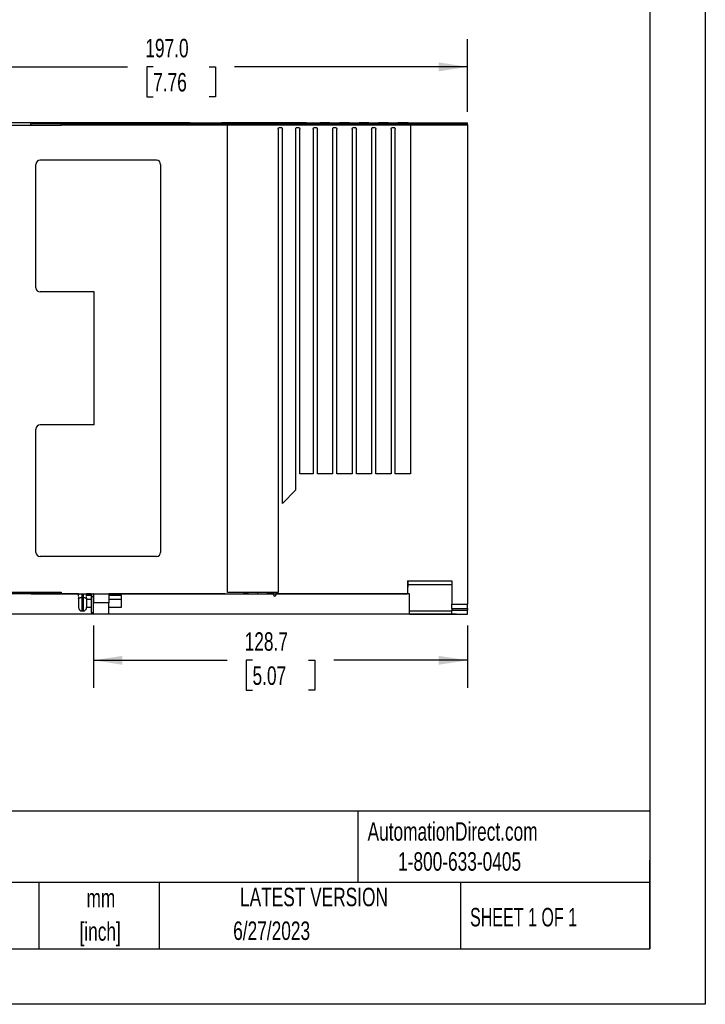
# Model space of a CAD drawing. Header units: millimetres. Extents: x 0 to 838, y 0 to 648.
# Tile 14 of 25: x 602 to 838, y 0 to 339. Entities that reach past the tile are written whole.
import ezdxf

# ---------------------------------------------------------------- set-up
doc = ezdxf.new("R2010")
doc.units = ezdxf.units.MM
doc.header["$LTSCALE"] = 3
doc.linetypes.add('CENTERX2', pattern=[20.32, 12.7, -2.54, 2.54, -2.54])
doc.layers.add('DIMENSIONS', color=140, linetype='Continuous', lineweight=25)
doc.layers.add('TEXT', color=140, linetype='Continuous', lineweight=25)
doc.styles.add('SLDTEXTSTYLE0', font='TXT', dxfattribs={"width": 0.7})
doc.styles.add('SLDTEXTSTYLE1', font='TXT', dxfattribs={"width": 0.65})
doc.dimstyles.new('SLDDIMSTYLE0', dxfattribs={"dimtxt": 6.474023, "dimasz": 9.906, "dimexe": 0, "dimexo": 0.0625, "dimgap": 1.618506, "dimtad": 0, "dimtih": 1, "dimtoh": 1, "dimdec": 1, "dimrnd": 1e-09, "dimzin": 4, "dimdsep": 46, "dimtxsty": 'SLDTEXTSTYLE0', "dimsah": 1, "dimcen": 0.09, "dimadec": 0, "dimazin": 1, "dimtfac": 1, "dimtdec": 1, "dimtofl": 0, "dimtmove": 0, "dimatfit": 3, "dimfxl": 0, "dimfrac": 2, "dimtolj": 1, "dimtzin": 12, "dimarcsym": 0})
doc.dimstyles.new('SLDDIMSTYLE1', dxfattribs={"dimtxt": 6.474023, "dimasz": 9.906, "dimexe": 0, "dimexo": 0.0625, "dimgap": 1.618506, "dimtad": 0, "dimtih": 1, "dimtoh": 1, "dimdec": 1, "dimrnd": 1e-09, "dimzin": 12, "dimdsep": 46, "dimtxsty": 'SLDTEXTSTYLE0', "dimsah": 1, "dimcen": 0.09, "dimadec": 0, "dimazin": 3, "dimtfac": 1, "dimtdec": 1, "dimtofl": 0, "dimtmove": 0, "dimatfit": 3, "dimfxl": 0, "dimfrac": 2, "dimtolj": 1, "dimtzin": 12, "dimarcsym": 0})

# ---------------------------------------------------------------- blocks, each defined once
blk = doc.blocks.new('SW_NOTE_0_1')
at = {"layer": 'TEXT', "color": 0, "linetype": 'CENTERX2', "lineweight": 18, "char_height": 6.35, "attachment_point": 2, "style": 'SLDTEXTSTYLE0'}
for s, insert in [('mm', (8.53, 8.19)), ('[inch]', (8.28, -3.28))]:
    blk.add_mtext(s, dxfattribs=dict(at, insert=insert))
blk = doc.blocks.new('_D')
at = {"layer": 'DIMENSIONS'}
for p, q in [((559.88, 303.13), (496.9, 303.13)), ((506.43, 303.13), (506.43, 230.37)), ((496.81, 218.63), (494.64, 218.63)), ((494.64, 218.63), (494.64, 208.34)), ((516.05, 218.63), (518.22, 218.63)), ((518.22, 218.63), (518.22, 208.34)), ((494.64, 208.34), (496.81, 208.34)), ((506.43, 134.13), (506.43, 206.89)), ((518.22, 208.34), (516.05, 208.34)), ((752.67, 134.13), (496.9, 134.13))]:
    blk.add_line(p, q, dxfattribs=at)
for points in [[(506.43, 303.13), (504.9, 293.22), (507.95, 293.22)], [(506.43, 134.13), (507.95, 144.03), (504.9, 144.03)]]:
    blk.add_solid(points, dxfattribs=at)
at = {"layer": 'DIMENSIONS', "char_height": 6.35, "attachment_point": 1, "style": 'SLDTEXTSTYLE0'}
for s, insert in [('169.0', (494.12, 228.26)), ('6.65', (496.81, 216.52))]:
    blk.add_mtext(s, dxfattribs=dict(at, insert=insert))
blk = doc.blocks.new('_D_1')
at = {"layer": 'DIMENSIONS'}
for p, q in [((559.48, 305.41), (559.48, 331.92)), ((756.48, 306.93), (756.48, 331.92)), ((559.48, 322.39), (639.59, 322.39)), ((648.36, 322.39), (646.19, 322.39)), ((646.19, 322.39), (646.19, 312.1)), ((667.6, 322.39), (669.77, 322.39)), ((669.77, 322.39), (669.77, 312.1)), ((756.48, 322.39), (676.37, 322.39)), ((646.19, 312.1), (648.36, 312.1)), ((669.77, 312.1), (667.6, 312.1))]:
    blk.add_line(p, q, dxfattribs=at)
for points in [[(559.48, 322.39), (569.38, 320.87), (569.38, 323.92)], [(756.48, 322.39), (746.58, 323.92), (746.58, 320.87)]]:
    blk.add_solid(points, dxfattribs=at)
at = {"layer": 'DIMENSIONS', "char_height": 6.35, "attachment_point": 1, "style": 'SLDTEXTSTYLE0'}
for s, insert in [('197.0', (645.67, 332.03)), ('7.76', (648.36, 320.29))]:
    blk.add_mtext(s, dxfattribs=dict(at, insert=insert))
blk = doc.blocks.new('_D_2')
at = {"layer": 'DIMENSIONS'}
for p, q in [((627.81, 130.32), (627.81, 108.79)), ((756.48, 130.32), (756.48, 108.79)), ((627.81, 118.31), (673.76, 118.31)), ((682.53, 118.31), (680.35, 118.31)), ((680.35, 118.31), (680.35, 108.02)), ((701.77, 118.31), (703.94, 118.31)), ((703.94, 118.31), (703.94, 108.02)), ((756.48, 118.31), (710.54, 118.31)), ((680.35, 108.02), (682.53, 108.02)), ((703.94, 108.02), (701.77, 108.02))]:
    blk.add_line(p, q, dxfattribs=at)
for points in [[(627.81, 118.31), (637.72, 116.79), (637.72, 119.84)], [(756.48, 118.31), (746.58, 119.84), (746.58, 116.79)]]:
    blk.add_solid(points, dxfattribs=at)
at = {"layer": 'DIMENSIONS', "char_height": 6.35, "attachment_point": 1, "style": 'SLDTEXTSTYLE0'}
for s, insert in [('128.7', (679.83, 127.95)), ('5.07', (682.53, 116.21))]:
    blk.add_mtext(s, dxfattribs=dict(at, insert=insert))

msp = doc.modelspace()

# ---------------------------------------------------------------- linework, layer by layer
at = {"color": 7, "linetype": 'Continuous'}
for p, q in [((838.21, 647.71), (838.21, 0.01)), ((838.21, 0.01), (0.01, 0.01))]:
    msp.add_line(p, q, dxfattribs=at)
for p, q in [((660.73, 303.13), (574.69, 303.13)), ((606.19, 302.28), (596.19, 302.28)), ((616.69, 302.28), (606.19, 302.28)), ((616.69, 302.78), (606.21, 302.78)), ((616.69, 303.13), (616.69, 303.19)), ((616.69, 303.19), (671.86, 303.19)), ((616.69, 302.95), (660.73, 302.95)), ((616.69, 302.45), (616.69, 302.95)), ((616.69, 302.45), (616.69, 302.28)), ((616.69, 302.45), (673.95, 302.45)), ((660.91, 303.13), (642.86, 303.13)), ((642.86, 303.13), (642.86, 303.13)), ((660.73, 303.13), (660.73, 302.95)), ((661.08, 303.13), (660.73, 302.95)), ((660.91, 303.13), (660.73, 303.13)), ((660.73, 302.95), (674.23, 302.95)), ((660.91, 303.13), (660.91, 303.13)), ((660.91, 303.13), (660.91, 303.13)), ((661.08, 303.13), (660.91, 303.13)), ((671.86, 303.19), (671.86, 303.16)), ((671.86, 303.19), (671.86, 303.18)), ((701.11, 303.18), (671.86, 303.18)), ((673.95, 141.63), (673.95, 302.45)), ((673.95, 302.45), (736.82, 302.45)), ((674.21, 302.93), (674.23, 302.95)), ((674.21, 302.93), (736.56, 302.93)), ((674.47, 303.07), (674.23, 302.95)), ((674.47, 303.05), (674.23, 302.93)), ((674.23, 302.95), (674.23, 302.95)), ((674.23, 302.93), (674.23, 302.95)), ((674.47, 303.05), (674.47, 303.07)), ((674.67, 303.14), (698.49, 303.14)), ((677.76, 303.08), (675.47, 303.08)), ((675.47, 303.05), (675.47, 303.08)), ((677.76, 303.05), (675.47, 303.05)), ((677.76, 303.05), (677.76, 303.08)), ((679.04, 302.96), (678.76, 303.07)), ((678.76, 303.05), (678.76, 303.07)), ((679.04, 302.94), (678.76, 303.05)), ((679.04, 302.94), (679.04, 302.96)), ((680.61, 302.95), (679.56, 302.95)), ((679.56, 302.93), (679.56, 302.95)), ((680.61, 302.93), (679.56, 302.93)), ((680.61, 302.93), (680.61, 302.95)), ((681.41, 303.07), (681.13, 302.96)), ((681.41, 303.05), (681.13, 302.94)), ((681.13, 302.94), (681.13, 302.96)), ((681.41, 303.05), (681.41, 303.07)), ((683.76, 303.08), (682.41, 303.08)), ((682.41, 303.05), (682.41, 303.08)), ((683.76, 303.05), (682.41, 303.05)), ((683.76, 303.05), (683.76, 303.08)), ((685.04, 302.96), (684.76, 303.07)), ((684.76, 303.05), (684.76, 303.07)), ((685.04, 302.94), (684.76, 303.05)), ((685.04, 302.94), (685.04, 302.96)), ((686.61, 302.95), (685.56, 302.95)), ((685.56, 302.93), (685.56, 302.95)), ((686.61, 302.93), (685.56, 302.93)), ((686.61, 302.93), (686.61, 302.95)), ((687.41, 303.07), (687.13, 302.96)), ((687.41, 303.05), (687.13, 302.94)), ((687.13, 302.94), (687.13, 302.96)), ((687.41, 303.05), (687.41, 303.07)), ((689.76, 303.08), (688.41, 303.08)), ((688.41, 303.05), (688.41, 303.08)), ((689.76, 303.05), (688.41, 303.05)), ((689.76, 303.05), (689.76, 303.08)), ((691.04, 302.96), (690.76, 303.07)), ((690.76, 303.05), (690.76, 303.07)), ((691.04, 302.94), (690.76, 303.05)), ((691.04, 302.94), (691.04, 302.96)), ((692.61, 302.95), (691.56, 302.95)), ((691.56, 302.93), (691.56, 302.95)), ((692.61, 302.93), (691.56, 302.93)), ((692.6, 301.41), (691.57, 301.41)), ((692.61, 302.93), (692.61, 302.95)), ((693.41, 303.07), (693.13, 302.96)), ((693.41, 303.05), (693.13, 302.94)), ((693.13, 302.94), (693.13, 302.96)), ((693.41, 303.05), (693.41, 303.07)), ((695.76, 303.08), (694.41, 303.08)), ((694.41, 303.05), (694.41, 303.08)), ((695.76, 303.05), (694.41, 303.05)), ((695.76, 303.05), (695.76, 303.08)), ((697.04, 302.96), (696.76, 303.07)), ((696.76, 303.05), (696.76, 303.07)), ((697.04, 302.94), (696.76, 303.05)), ((697.04, 302.94), (697.04, 302.96)), ((698.61, 302.95), (697.56, 302.95)), ((697.56, 302.93), (697.56, 302.95)), ((698.61, 302.93), (697.56, 302.93)), ((698.6, 301.41), (697.57, 301.41)), ((698.61, 302.93), (698.61, 302.95)), ((699.41, 303.07), (699.13, 302.96)), ((699.41, 303.05), (699.13, 302.94)), ((699.13, 302.94), (699.13, 302.96)), ((699.41, 303.05), (699.41, 303.07)), ((701.76, 303.08), (700.41, 303.08)), ((700.41, 303.05), (700.41, 303.08)), ((701.76, 303.05), (700.41, 303.05)), ((701.12, 303.16), (701.11, 303.19)), ((701.11, 303.19), (705.76, 303.19)), ((701.11, 303.18), (701.11, 303.19)), ((701.76, 303.05), (701.76, 303.08)), ((703.04, 302.96), (702.76, 303.07)), ((702.76, 303.05), (702.76, 303.07)), ((703.04, 302.94), (702.76, 303.05)), ((703.04, 302.94), (703.04, 302.96)), ((704.61, 302.95), (703.56, 302.95)), ((703.56, 302.93), (703.56, 302.95)), ((704.61, 302.93), (703.56, 302.93)), ((704.6, 301.41), (703.57, 301.41)), ((704.61, 302.93), (704.61, 302.95)), ((705.74, 303.19), (705.13, 302.96)), ((705.74, 303.17), (705.13, 302.94)), ((705.13, 302.94), (705.13, 302.96)), ((705.74, 303.17), (705.74, 303.19)), ((708.13, 303.18), (706.74, 303.18)), ((706.74, 303.18), (706.74, 303.18)), ((706.74, 303.18), (708.13, 303.18)), ((708.13, 303.18), (708.13, 303.18)), ((709.12, 303.19), (712.46, 303.19)), ((709.74, 302.96), (709.13, 303.19)), ((709.13, 303.17), (709.13, 303.19)), ((709.74, 302.94), (709.13, 303.17)), ((709.74, 302.94), (709.74, 302.96)), ((711.31, 302.95), (710.26, 302.95)), ((710.26, 302.93), (710.26, 302.95)), ((711.31, 302.93), (710.26, 302.93)), ((711.3, 301.41), (710.27, 301.41)), ((711.31, 302.93), (711.31, 302.95)), ((712.44, 303.19), (711.83, 302.96)), ((712.44, 303.17), (711.83, 302.94)), ((711.83, 302.94), (711.83, 302.96)), ((712.44, 303.17), (712.44, 303.19)), ((714.83, 303.18), (713.44, 303.18)), ((713.44, 303.18), (713.44, 303.18)), ((713.44, 303.18), (714.83, 303.18)), ((714.83, 303.18), (714.83, 303.18)), ((715.82, 303.19), (719.16, 303.19)), ((716.44, 302.96), (715.83, 303.19)), ((715.83, 303.17), (715.83, 303.19)), ((716.44, 302.94), (715.83, 303.17)), ((716.44, 302.94), (716.44, 302.96)), ((718.01, 302.95), (716.96, 302.95)), ((716.96, 302.93), (716.96, 302.95)), ((718.01, 302.93), (716.96, 302.93)), ((718, 301.41), (716.97, 301.41)), ((718.01, 302.93), (718.01, 302.95)), ((719.14, 303.19), (718.53, 302.96)), ((719.14, 303.17), (718.53, 302.94)), ((718.53, 302.94), (718.53, 302.96)), ((719.14, 303.17), (719.14, 303.19)), ((721.53, 303.18), (720.14, 303.18)), ((720.14, 303.18), (720.14, 303.18)), ((720.14, 303.18), (721.53, 303.18)), ((721.53, 303.18), (721.53, 303.18)), ((722.52, 303.19), (725.86, 303.19)), ((723.14, 302.96), (722.53, 303.19)), ((722.53, 303.17), (722.53, 303.19)), ((723.14, 302.94), (722.53, 303.17)), ((723.14, 302.94), (723.14, 302.96)), ((724.71, 302.95), (723.66, 302.95)), ((723.66, 302.93), (723.66, 302.95)), ((724.71, 302.93), (723.66, 302.93)), ((724.7, 301.41), (723.67, 301.41)), ((724.71, 302.93), (724.71, 302.95)), ((725.84, 303.19), (725.23, 302.96)), ((725.84, 303.17), (725.23, 302.94)), ((725.23, 302.94), (725.23, 302.96)), ((725.84, 303.17), (725.84, 303.19)), ((728.23, 303.18), (726.84, 303.18)), ((726.84, 303.18), (726.84, 303.18)), ((726.84, 303.18), (728.23, 303.18)), ((728.23, 303.18), (728.23, 303.18)), ((729.22, 303.19), (732.56, 303.19)), ((729.84, 302.96), (729.23, 303.19)), ((729.23, 303.17), (729.23, 303.19)), ((729.84, 302.94), (729.23, 303.17)), ((729.84, 302.94), (729.84, 302.96)), ((731.41, 302.95), (730.36, 302.95)), ((730.36, 302.93), (730.36, 302.95)), ((731.41, 302.93), (730.36, 302.93)), ((731.4, 301.41), (730.37, 301.41)), ((731.41, 302.93), (731.41, 302.95)), ((732.54, 303.19), (731.93, 302.96)), ((732.54, 303.17), (731.93, 302.94)), ((731.93, 302.94), (731.93, 302.96)), ((732.54, 303.17), (732.54, 303.19)), ((735.06, 303.18), (733.54, 303.18)), ((733.54, 303.18), (733.54, 303.18)), ((733.54, 303.18), (735.06, 303.18)), ((735.06, 303.18), (735.06, 303.18)), ((736.04, 303.19), (751.05, 303.19)), ((736.06, 303.17), (736.06, 303.19)), ((736.54, 302.95), (736.06, 303.19)), ((736.54, 302.93), (736.06, 303.17)), ((736.54, 302.95), (736.56, 302.93)), ((736.54, 302.95), (736.54, 302.95)), ((736.54, 302.95), (756.48, 302.95)), ((736.54, 302.93), (736.54, 302.95)), ((736.82, 302.45), (736.82, 182.44)), ((736.82, 302.45), (756.48, 302.45)), ((751.05, 303.03), (751.05, 303.19)), ((751.05, 303.12), (756.48, 303.12)), ((751.05, 303.03), (756.48, 303.03)), ((756.48, 303.03), (756.48, 303.12)), ((756.48, 302.95), (756.48, 303.03)), ((756.48, 302.45), (756.48, 302.95)), ((756.48, 302.45), (756.48, 137.63)), ((691.35, 300.97), (691.35, 141.63)), ((692.82, 172.28), (692.82, 300.97)), ((697.35, 300.97), (697.35, 176.82)), ((698.82, 182.44), (698.82, 300.97)), ((703.36, 300.97), (703.36, 182.44)), ((704.82, 182.44), (704.82, 300.97)), ((710.06, 300.97), (710.06, 182.44)), ((711.52, 182.44), (711.52, 300.97)), ((716.76, 300.97), (716.76, 182.44)), ((718.22, 182.44), (718.22, 300.97)), ((723.46, 300.97), (723.46, 182.44)), ((724.92, 182.44), (724.92, 300.97)), ((730.16, 300.97), (730.16, 182.44)), ((731.62, 182.44), (731.62, 300.97)), ((608.06, 246.43), (608.06, 288.83)), ((649.49, 290.26), (609.49, 290.26)), ((650.92, 288.83), (650.92, 155.43)), ((628.06, 245), (609.49, 245)), ((628.06, 199.26), (628.06, 245)), ((608.06, 155.43), (608.06, 197.83)), ((628.06, 199.26), (609.49, 199.26)), ((703.36, 182.44), (698.82, 182.44)), ((710.06, 182.44), (704.82, 182.44)), ((716.76, 182.44), (711.52, 182.44)), ((723.46, 182.44), (718.22, 182.44)), ((730.16, 182.44), (724.92, 182.44)), ((736.82, 182.44), (731.62, 182.44)), ((697.35, 176.82), (692.82, 172.28)), ((649.49, 154), (609.49, 154)), ((735.81, 145.63), (751.05, 145.63)), ((735.81, 145.63), (735.81, 141.13)), ((735.89, 145.63), (735.81, 141.14)), ((751.05, 145.63), (751.05, 137.63)), ((735.87, 144.43), (751.05, 144.43)), ((616.69, 141.13), (574.69, 141.13)), ((596.19, 141.73), (606.19, 141.73)), ((606.19, 141.73), (616.69, 141.73)), ((606.21, 141.23), (616.69, 141.23)), ((606.21, 141.23), (606.37, 141.13)), ((606.37, 141.13), (616.69, 141.13)), ((616.69, 141.73), (616.69, 141.13)), ((616.69, 141.13), (735.81, 141.13)), ((616.69, 141.13), (616.69, 141.13)), ((622.74, 141.13), (616.69, 141.13)), ((622.69, 140.32), (622.69, 140.78)), ((622.69, 140.12), (622.69, 139.45)), ((622.69, 139.45), (622.69, 136.48)), ((623.89, 141.13), (623.89, 139.91)), ((623.89, 139.91), (624.29, 139.91)), ((623.89, 139.91), (623.89, 135.28)), ((624.29, 141.13), (624.29, 139.91)), ((624.29, 139.91), (624.29, 135.28)), ((626.99, 141.13), (625.43, 141.13)), ((625.49, 140.44), (625.49, 140.78)), ((626.99, 140.63), (625.49, 140.63)), ((625.49, 139.45), (625.49, 140.25)), ((625.49, 139.45), (625.49, 136.48)), ((625.49, 139.39), (626.99, 139.39)), ((626.99, 141.13), (626.99, 140.12)), ((627.79, 140.12), (626.99, 140.12)), ((626.99, 140.12), (626.99, 134.73)), ((627.79, 141.13), (627.79, 140.12)), ((627.81, 141.13), (627.79, 141.13)), ((627.81, 140.63), (627.79, 140.63)), ((627.79, 140.12), (627.79, 134.73)), ((627.79, 139.39), (627.81, 139.39)), ((627.81, 141.13), (627.81, 138.06)), ((633.09, 141.13), (633.09, 138.06)), ((673.09, 141.13), (633.09, 141.13)), ((637.49, 140.63), (633.09, 140.63)), ((633.09, 139.39), (637.49, 139.39)), ((637.49, 139.39), (637.49, 140.63)), ((637.49, 136.63), (637.49, 139.39)), ((691.35, 141.63), (673.95, 141.63)), ((681.09, 141.13), (679.48, 141.13)), ((684.45, 141.13), (684.12, 141.13)), ((689.8, 141.13), (687.48, 141.13)), ((689.8, 140.73), (689.8, 141.13)), ((690.15, 140.38), (690.2, 140.38)), ((690.55, 141.13), (690.55, 140.73)), ((692.49, 141.13), (690.55, 141.13)), ((692.49, 141.13), (692.49, 141.13)), ((702.68, 141.13), (692.49, 141.13)), ((702.73, 141.13), (702.68, 141.13)), ((713.85, 141.13), (702.73, 141.13)), ((702.73, 141.13), (702.73, 141.13)), ((714.4, 141.13), (713.85, 141.13)), ((713.85, 141.13), (713.85, 141.13)), ((716.4, 141.13), (714.4, 141.13)), ((716.94, 141.13), (716.4, 141.13)), ((728.06, 141.13), (716.94, 141.13)), ((716.94, 141.13), (716.94, 141.13)), ((728.12, 141.13), (728.06, 141.13)), ((728.06, 141.13), (728.06, 141.13)), ((735.81, 141.13), (728.12, 141.13)), ((736.45, 141.13), (735.81, 141.13)), ((735.81, 141.13), (735.81, 141.13)), ((736.45, 135.33), (736.45, 141.13)), ((625.49, 136.63), (626.99, 136.63)), ((627.79, 136.63), (627.81, 136.63)), ((633.09, 138.06), (627.81, 138.06)), ((627.81, 134.13), (627.81, 138.06)), ((633.09, 134.13), (633.09, 138.06)), ((633.09, 136.63), (637.49, 136.63)), ((751.05, 137.63), (756.48, 137.63)), ((751.05, 136.13), (751.05, 137.63)), ((751.05, 136.13), (756.48, 136.13)), ((751.05, 136.13), (751.05, 135.6)), ((751.05, 135.6), (756.48, 135.6)), ((751.05, 134.13), (751.05, 135.6)), ((756.48, 136.13), (756.48, 137.63)), ((756.48, 136.13), (756.48, 135.6)), ((756.48, 134.13), (756.48, 135.6)), ((623.89, 135.28), (624.29, 135.28)), ((626.99, 134.73), (627.79, 134.73)), ((633.09, 134.13), (627.81, 134.13)), ((736.45, 135.33), (751.05, 135.33)), ((736.45, 134.13), (736.45, 135.33)), ((736.45, 134.13), (751.05, 134.13)), ((751.05, 134.13), (756.48, 134.13))]:
    msp.add_line(p, q)
at = {"flags": 128}
for points in [[(674.23, 302.93), (674.22, 302.93), (674.21, 302.93)], [(691.35, 300.97), (691.39, 301.23), (691.46, 301.35), (691.51, 301.4), (691.57, 301.41)], [(692.6, 301.41), (692.66, 301.4), (692.71, 301.35), (692.77, 301.23), (692.82, 300.97)], [(697.35, 300.97), (697.39, 301.23), (697.46, 301.35), (697.51, 301.4), (697.57, 301.41)], [(698.6, 301.41), (698.66, 301.4), (698.71, 301.35), (698.77, 301.23), (698.82, 300.97)], [(703.36, 300.97), (703.4, 301.23), (703.46, 301.35), (703.51, 301.4), (703.57, 301.41)], [(704.6, 301.41), (704.66, 301.4), (704.71, 301.35), (704.78, 301.23), (704.82, 300.97)], [(705.74, 303.19), (705.75, 303.19), (705.76, 303.19)], [(709.12, 303.19), (709.13, 303.19), (709.13, 303.19)], [(710.06, 300.97), (710.1, 301.23), (710.16, 301.35), (710.21, 301.4), (710.27, 301.41)], [(711.3, 301.41), (711.36, 301.4), (711.41, 301.35), (711.48, 301.23), (711.52, 300.97)], [(712.44, 303.19), (712.45, 303.19), (712.46, 303.19)], [(715.82, 303.19), (715.83, 303.19), (715.83, 303.19)], [(716.76, 300.97), (716.8, 301.23), (716.86, 301.35), (716.91, 301.4), (716.97, 301.41)], [(718, 301.41), (718.06, 301.4), (718.11, 301.35), (718.18, 301.23), (718.22, 300.97)], [(719.14, 303.19), (719.15, 303.19), (719.16, 303.19)], [(722.52, 303.19), (722.53, 303.19), (722.53, 303.19)], [(723.46, 300.97), (723.5, 301.23), (723.56, 301.35), (723.61, 301.4), (723.67, 301.41)], [(724.7, 301.41), (724.76, 301.4), (724.81, 301.35), (724.88, 301.23), (724.92, 300.97)], [(725.84, 303.19), (725.85, 303.19), (725.86, 303.19)], [(729.22, 303.19), (729.23, 303.19), (729.23, 303.19)], [(730.16, 300.97), (730.2, 301.23), (730.26, 301.35), (730.31, 301.4), (730.37, 301.41)], [(731.4, 301.41), (731.46, 301.4), (731.51, 301.35), (731.58, 301.23), (731.62, 300.97)], [(732.54, 303.19), (732.55, 303.19), (732.56, 303.19)], [(736.04, 303.19), (736.05, 303.19), (736.06, 303.19)], [(736.56, 302.93), (736.54, 302.93), (736.54, 302.93)], [(622.69, 139.45), (622.71, 139.54), (622.78, 139.63), (622.89, 139.71), (623.04, 139.78), (623.22, 139.83), (623.43, 139.88), (623.65, 139.9), (623.89, 139.91)], [(624.29, 139.91), (624.52, 139.9), (624.75, 139.88), (624.95, 139.83), (625.13, 139.78), (625.28, 139.71), (625.39, 139.63), (625.46, 139.54), (625.49, 139.45)]]:
    msp.add_lwpolyline(points, dxfattribs=at)
for centre, radius, start, end in [((608.79, 302.4), 2.6, 171.5892, 182.6163), ((673.99, 392.49), 89.35, 268.6288, 270.434), ((675.25, 270.74), 32.34, 89.6056, 91.3771), ((675.25, 270.71), 32.34, 89.6056, 91.3771), ((678.02, 275.37), 27.71, 88.478, 90.545), ((678.02, 275.34), 27.71, 88.478, 90.545), ((679.44, 310.17), 7.22, 266.8544, 270.9721), ((679.44, 310.15), 7.22, 266.8544, 270.9721), ((680.73, 310.14), 7.19, 269.0201, 273.155), ((680.73, 310.12), 7.19, 269.0201, 273.155), ((682.19, 270.34), 32.74, 89.6136, 91.3634), ((682.19, 270.32), 32.74, 89.6136, 91.3634), ((684.02, 275.37), 27.71, 88.478, 90.545), ((684.02, 275.34), 27.71, 88.478, 90.545), ((685.44, 310.17), 7.22, 266.8544, 270.9721), ((685.44, 310.15), 7.22, 266.8544, 270.9721), ((686.73, 310.14), 7.19, 269.0201, 273.155), ((686.73, 310.12), 7.19, 269.0201, 273.155), ((688.19, 270.34), 32.74, 89.6136, 91.3634), ((688.19, 270.32), 32.74, 89.6136, 91.3634), ((690.02, 275.37), 27.71, 88.478, 90.545), ((690.02, 275.34), 27.71, 88.478, 90.545), ((691.44, 310.17), 7.22, 266.8544, 270.9721), ((691.44, 310.15), 7.22, 266.8544, 270.9721), ((692.73, 310.14), 7.19, 269.0201, 273.155), ((692.73, 310.12), 7.19, 269.0201, 273.155), ((694.19, 270.34), 32.74, 89.6136, 91.3634), ((694.19, 270.32), 32.74, 89.6136, 91.3634), ((696.02, 275.37), 27.71, 88.478, 90.545), ((696.02, 275.34), 27.71, 88.478, 90.545), ((697.44, 310.17), 7.22, 266.8544, 270.9721), ((697.44, 310.15), 7.22, 266.8544, 270.9721), ((699.2, 371.9), 68.77, 269.4075, 271.5945), ((698.73, 310.14), 7.19, 269.0201, 273.155), ((698.73, 310.12), 7.19, 269.0201, 273.155), ((700.19, 270.34), 32.74, 89.6136, 91.3634), ((700.19, 270.32), 32.74, 89.6136, 91.3634), ((702.02, 275.36), 27.72, 88.4784, 90.5448), ((702.02, 275.33), 27.72, 88.4784, 90.5448), ((703.44, 310.18), 7.22, 266.8556, 270.9713), ((703.44, 310.15), 7.22, 266.8556, 270.9713), ((704.73, 310.15), 7.19, 269.0209, 273.1538), ((704.73, 310.12), 7.19, 269.0209, 273.1538), ((706.52, 270.43), 32.74, 89.6137, 91.3631), ((708.39, 275.46), 27.72, 88.4784, 90.5448), ((710.14, 310.18), 7.22, 266.8556, 270.9713), ((710.14, 310.15), 7.22, 266.8556, 270.9713), ((711.43, 310.15), 7.19, 269.0209, 273.1538), ((711.43, 310.12), 7.19, 269.0209, 273.1538), ((713.22, 270.43), 32.74, 89.6137, 91.3631), ((715.09, 275.46), 27.72, 88.4784, 90.5448), ((716.84, 310.18), 7.22, 266.8556, 270.9713), ((716.84, 310.15), 7.22, 266.8556, 270.9713), ((718.13, 310.15), 7.19, 269.0209, 273.1538), ((718.13, 310.12), 7.19, 269.0209, 273.1538), ((719.92, 270.43), 32.74, 89.6137, 91.3631), ((721.79, 275.46), 27.72, 88.4784, 90.5448), ((723.54, 310.18), 7.22, 266.8556, 270.9713), ((723.54, 310.15), 7.22, 266.8556, 270.9713), ((724.83, 310.15), 7.19, 269.0209, 273.1538), ((724.83, 310.12), 7.19, 269.0209, 273.1538), ((726.62, 270.43), 32.74, 89.6137, 91.3631), ((728.49, 275.46), 27.72, 88.4784, 90.5448), ((730.24, 310.18), 7.22, 266.8556, 270.9713), ((730.24, 310.15), 7.22, 266.8556, 270.9713), ((731.53, 310.15), 7.19, 269.0209, 273.1538), ((731.53, 310.12), 7.19, 269.0209, 273.1538), ((733.32, 270.43), 32.74, 89.6137, 91.3631), ((735.32, 275.86), 27.31, 88.4599, 90.5574), ((609.49, 288.83), 1.43, 90, 180), ((649.49, 288.83), 1.43, 0, 90), ((609.49, 246.43), 1.43, 180, 270), ((609.49, 197.83), 1.43, 90, 180), ((609.49, 155.43), 1.43, 180, 270), ((649.49, 155.43), 1.43, 270, 0), ((608.79, 141.61), 2.6, 177.3837, 188.4108), ((623.89, 140.78), 1.2, 162.9685, 180), ((624.29, 140.78), 1.2, 0, 17.0563), ((690.15, 140.73), 0.35, 180, 270), ((690.2, 140.73), 0.35, 270, 0), ((623.89, 136.48), 1.2, 180, 270), ((624.29, 136.48), 1.2, 270, 0)]:
    msp.add_arc(centre, radius, start, end)
for centre, major_axis, start_param, end_param in [((660.73, 302.45), (0, 0.5), 0.008727, 0.034907), ((706.74, 303.2), (1, 0), 3.309238, 4.712389), ((708.13, 303.2), (1, 0), 4.712389, 6.11554), ((713.44, 303.2), (1, 0), 3.309238, 4.712389), ((714.83, 303.2), (1, 0), 4.712389, 6.11554), ((720.14, 303.2), (1, 0), 3.309238, 4.712389), ((721.53, 303.2), (1, 0), 4.712389, 6.11554), ((726.84, 303.2), (1, 0), 3.309238, 4.712389), ((728.23, 303.2), (1, 0), 4.712389, 6.11554), ((733.54, 303.2), (1, 0), 3.309238, 4.712389), ((735.06, 303.2), (1, 0), 4.712389, 6.11554)]:
    msp.add_ellipse(centre, major_axis=major_axis, ratio=0.017455, start_param=start_param, end_param=end_param)
at = {"layer": 'TEXT'}
for p, q in [((819.15, 628.65), (819.15, 19.05)), ((819.15, 66.38), (19.05, 66.38)), ((718.73, 66.38), (718.73, 41.91)), ((819.15, 19.05), (819.15, 49.53)), ((819.15, 41.91), (19.05, 41.91)), ((609.07, 41.91), (609.07, 19.05)), ((650.44, 41.91), (650.44, 19.05)), ((754.05, 41.91), (754.05, 19.05)), ((19.05, 19.05), (819.15, 19.05))]:
    msp.add_line(p, q, dxfattribs=at)

# ---------------------------------------------------------------- block references
at = {"layer": 'TEXT', "linetype": 'CENTERX2', "lineweight": 18}
msp.add_blockref('SW_NOTE_0_1', (621.86, 31.52), dxfattribs=at)

# ---------------------------------------------------------------- texts
at = {"layer": 'TEXT', "linetype": 'CENTERX2', "lineweight": 18, "char_height": 6.35}
for s, insert, attachment_point, style in [('AutomationDirect.com', (722.08, 62.63), 1, 'SLDTEXTSTYLE0'), ('1-800-633-0405', (732.57, 52.31), 1, 'SLDTEXTSTYLE0'), ('LATEST VERSION', (703.66, 40.09), 2, 'SLDTEXTSTYLE0'), ('SHEET 1 OF 1', (757.32, 33.15), 1, 'SLDTEXTSTYLE1'), ('6/27/2023', (689.1, 28.49), 2, 'SLDTEXTSTYLE0')]:
    msp.add_mtext(s, dxfattribs=dict(at, insert=insert, attachment_point=attachment_point, style=style))

# ---------------------------------------------------------------- dimensions: what is measured, and where the dimension line sits
at = {"layer": 'DIMENSIONS'}
for base, p1, p2, dimstyle, picture, middle in [((559.48, 322.39), (756.48, 303.12), (559.48, 298.92), 'SLDDIMSTYLE0', '_D_1', (657.98, 322.39)), ((756.48, 118.31), (627.81, 134.13), (756.48, 134.13), 'SLDDIMSTYLE1', '_D_2', (692.15, 118.31))]:
    dim = msp.add_linear_dim(base=base, p1=p1, p2=p2, dimstyle=dimstyle, dxfattribs=at)
    dim.commit()
    dim.dimension.update_dxf_attribs({"geometry": picture, "text_midpoint": middle, "dimtype": 160})
dim = msp.add_linear_dim(base=(506.43, 134.13), p1=(563.69, 303.13), p2=(756.48, 134.13), angle=90, dimstyle='SLDDIMSTYLE0', dxfattribs=at)
dim.commit()
dim.dimension.update_dxf_attribs({"geometry": '_D', "text_midpoint": (506.43, 218.63), "dimtype": 160})

doc.saveas('drawing.dxf')
